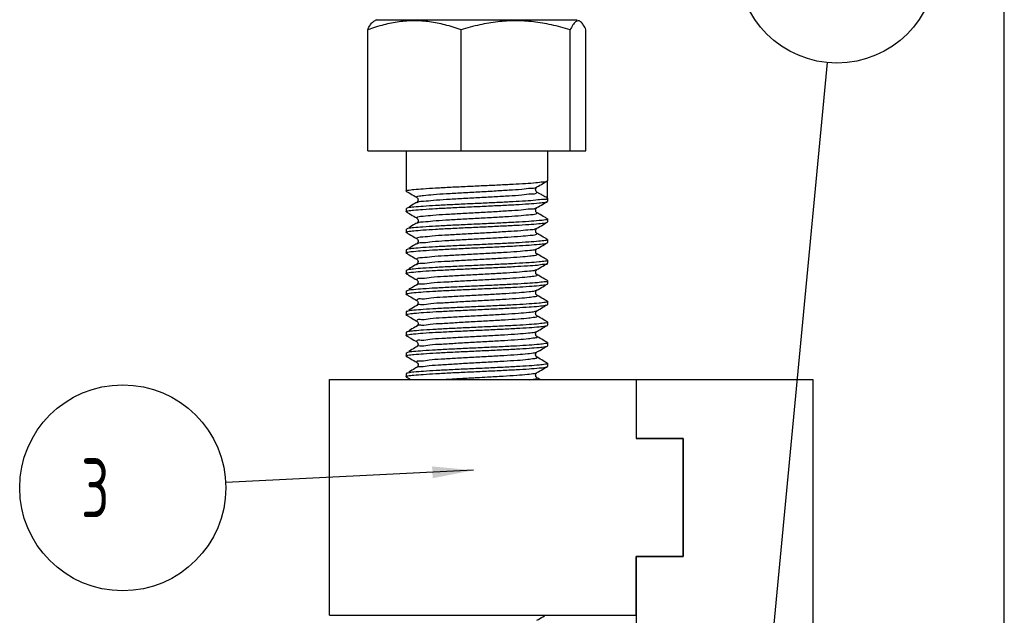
# Model space of a CAD drawing. Header units: millimetres. Extents: x 0 to 210, y 0 to 297.
# Tile 14 of 15: x 127 to 210, y 133 to 183. Entities that reach past the tile are written whole.
import ezdxf

# ---------------------------------------------------------------- set-up
doc = ezdxf.new("R2010")
doc.units = ezdxf.units.MM
doc.header["$LTSCALE"] = 19.36
doc.layers.get('0').update_dxf_attribs({"linetype": 'CONTINUOUS'})
for name, color, linetype in [('SCHRAUBSTOCK_GRUND_links_3_BL5', 7, 'CONTINUOUS'), ('SCHRAUBSTOCK_SPINDEL_links_BL20', 7, 'CONTINUOUS'), ('SCHRAUBSTOCK_SPINDELLAGER_l_BL7', 7, 'CONTINUOUS')]:
    doc.layers.add(name, color=color, linetype=linetype)
doc.styles.get("Standard").update_dxf_attribs({"font": 'ISOCP.SHX', "width": 0.6})

# ---------------------------------------------------------------- blocks, each defined once
blk = doc.blocks.new('SCHRAUBSTOCK_GRUND_LINKS_3_BL5', base_point=(191.503, 104.45))
at = {"layer": 'SCHRAUBSTOCK_GRUND_links_3_BL5', "color": 3}
blk.add_line((186.528, 90.546), (195.015, 179.497), dxfattribs=at)
at = {"layer": 'SCHRAUBSTOCK_GRUND_links_3_BL5', "color": 7}
for p, q in [((178.78, 152.618), (193.78, 152.618)), ((178.78, 152.618), (178.78, 147.618)), ((193.78, 152.618), (193.78, 12.618)), ((178.78, 147.618), (182.78, 147.618)), ((182.78, 147.618), (182.78, 137.618)), ((178.78, 137.618), (182.78, 137.618)), ((178.78, 137.618), (178.78, 27.618))]:
    blk.add_line(p, q, dxfattribs=at)
at = {"layer": 'SCHRAUBSTOCK_GRUND_links_3_BL5', "color": 3}
blk.add_circle((195.814, 187.871), 8.412, dxfattribs=at)
blk = doc.blocks.new('SCHRAUBSTOCK_SPINDELLAGER_L_BL7', base_point=(154.651, 142.618))
at = {"layer": 'SCHRAUBSTOCK_SPINDELLAGER_l_BL7', "color": 7}
for p, q in [((152.78, 132.618), (152.78, 152.618)), ((152.78, 152.618), (178.78, 152.618)), ((178.78, 152.618), (178.78, 147.618)), ((182.78, 147.618), (178.78, 147.618)), ((182.78, 137.618), (182.78, 147.618)), ((182.78, 137.618), (178.78, 137.618)), ((178.78, 132.618), (178.78, 137.618)), ((152.78, 132.618), (178.78, 132.618))]:
    blk.add_line(p, q, dxfattribs=at)
at = {"layer": 'SCHRAUBSTOCK_SPINDELLAGER_l_BL7', "color": 3}
blk.add_line((165.005, 144.921), (143.985, 143.87), dxfattribs=at)
blk.add_circle((135.259, 143.434), 8.737, dxfattribs=at)
blk.add_solid([(161.535, 144.247), (165.005, 144.921), (161.485, 145.246)], dxfattribs=at)
at = {"layer": 'SCHRAUBSTOCK_SPINDELLAGER_l_BL7', "color": 7, "width": 0.761905}
blk.add_text(' 3 ', height=5, dxfattribs=at).set_placement((129.545, 140.934))
blk = doc.blocks.new('SCHRAUBSTOCK_SPINDEL_LINKS_BL20', base_point=(165.28, 184.008))
at = {"layer": 'SCHRAUBSTOCK_SPINDEL_links_BL20', "color": 7}
for p, q in [((156.78, 183.142), (156.509, 182.986)), ((156.026, 172.008), (156.026, 182.276)), ((163.937, 172.008), (163.937, 182.276)), ((173.19, 172.008), (173.19, 182.276)), ((174.533, 172.008), (174.533, 182.276)), ((156.026, 172.008), (174.533, 172.008)), ((159.28, 172.008), (159.28, 168.609)), ((171.28, 172.008), (171.28, 169.484)), ((171.256, 169.462), (171.256, 168.008)), ((171.26, 169.462), (171.28, 169.484)), ((159.299, 168.587), (159.28, 168.609)), ((170.379, 168.516), (170.375, 168.519)), ((170.623, 168.375), (170.379, 168.516)), ((171.26, 168.005), (171.28, 167.983)), ((171.28, 167.983), (171.28, 167.734)), ((159.299, 167.13), (159.28, 167.108)), ((159.28, 167.108), (159.28, 166.859)), ((160.205, 167.658), (160.183, 167.642)), ((171.26, 167.712), (171.28, 167.734)), ((159.299, 166.837), (159.28, 166.859)), ((171.26, 166.255), (171.28, 166.233)), ((171.28, 166.233), (171.28, 165.984)), ((159.299, 165.38), (159.28, 165.358)), ((159.28, 165.358), (159.28, 165.109)), ((160.209, 165.911), (160.183, 165.893)), ((171.26, 165.962), (171.28, 165.984)), ((159.299, 165.087), (159.28, 165.109)), ((171.26, 164.505), (171.28, 164.483)), ((171.28, 164.483), (171.28, 164.234)), ((159.299, 163.63), (159.28, 163.608)), ((160.194, 164.15), (160.182, 164.142)), ((171.26, 164.212), (171.28, 164.234)), ((159.28, 163.608), (159.28, 163.359)), ((159.299, 163.337), (159.28, 163.359)), ((160.2, 162.404), (160.182, 162.392)), ((171.26, 162.755), (171.28, 162.733)), ((171.26, 162.462), (171.28, 162.484)), ((171.28, 162.733), (171.28, 162.484)), ((159.299, 161.88), (159.28, 161.858)), ((159.28, 161.858), (159.28, 161.609)), ((159.299, 161.587), (159.28, 161.609)), ((160.199, 160.654), (160.182, 160.642)), ((171.26, 161.005), (171.28, 160.983)), ((171.26, 160.712), (171.28, 160.734)), ((171.28, 160.983), (171.28, 160.734)), ((159.299, 160.13), (159.28, 160.108)), ((159.28, 160.108), (159.28, 159.859)), ((159.299, 159.837), (159.28, 159.859)), ((170.374, 160.198), (170.377, 160.2)), ((160.201, 158.905), (160.182, 158.892)), ((171.26, 159.255), (171.28, 159.233)), ((171.26, 158.962), (171.28, 158.984)), ((171.28, 159.233), (171.28, 158.984)), ((159.299, 158.38), (159.28, 158.358)), ((159.28, 158.358), (159.28, 158.109)), ((159.299, 158.087), (159.28, 158.109)), ((170.368, 158.444), (170.377, 158.45)), ((160.204, 157.158), (160.183, 157.142)), ((171.26, 157.505), (171.28, 157.483)), ((171.26, 157.212), (171.28, 157.234)), ((171.28, 157.483), (171.28, 157.234)), ((159.299, 156.63), (159.28, 156.608)), ((159.28, 156.608), (159.28, 156.359)), ((159.299, 156.337), (159.28, 156.359)), ((160.205, 155.408), (160.183, 155.392)), ((171.26, 155.755), (171.28, 155.733)), ((171.26, 155.462), (171.28, 155.484)), ((171.28, 155.733), (171.28, 155.484)), ((159.299, 154.88), (159.28, 154.858)), ((159.28, 154.858), (159.28, 154.609)), ((159.299, 154.587), (159.28, 154.609)), ((170.355, 154.935), (170.377, 154.95)), ((171.26, 154.005), (171.28, 153.983)), ((171.26, 153.712), (171.28, 153.734)), ((171.28, 153.983), (171.28, 153.734)), ((159.299, 153.13), (159.28, 153.108)), ((159.28, 153.108), (159.28, 152.859)), ((159.299, 152.837), (159.28, 152.859))]:
    blk.add_line(p, q, dxfattribs=at)
at = {"layer": 'SCHRAUBSTOCK_SPINDEL_links_BL20', "color": 3}
for p, q in [((156.78, 183.142), (173.78, 183.142)), ((170.377, 168.95), (170.377, 168.95)), ((160.182, 168.075), (160.182, 168.075)), ((160.182, 167.642), (160.183, 167.642)), ((170.377, 167.2), (170.377, 167.2)), ((160.182, 166.325), (160.182, 166.325)), ((170.377, 166.767), (170.377, 166.767)), ((160.182, 165.892), (160.183, 165.893)), ((170.377, 165.45), (170.377, 165.45)), ((160.182, 164.575), (160.182, 164.575)), ((170.377, 165.017), (170.377, 165.017)), ((160.182, 164.142), (160.182, 164.142)), ((170.377, 163.7), (170.377, 163.7)), ((160.182, 162.825), (160.182, 162.825)), ((170.377, 163.267), (170.377, 163.267)), ((160.182, 162.392), (160.182, 162.392)), ((170.377, 161.95), (170.377, 161.95)), ((170.377, 161.517), (170.377, 161.517)), ((160.182, 161.075), (160.182, 161.075)), ((160.182, 160.642), (160.182, 160.642)), ((170.377, 160.2), (170.377, 160.2)), ((170.377, 159.767), (170.377, 159.768)), ((160.182, 159.325), (160.182, 159.325)), ((160.182, 158.892), (160.182, 158.892)), ((170.377, 158.45), (170.377, 158.45)), ((170.377, 158.017), (170.377, 158.017)), ((160.182, 157.575), (160.182, 157.575)), ((160.182, 157.142), (160.183, 157.142)), ((170.377, 156.7), (170.378, 156.7)), ((170.377, 156.267), (170.377, 156.267)), ((160.183, 155.825), (160.182, 155.825)), ((160.182, 155.392), (160.183, 155.392)), ((170.377, 154.95), (170.377, 154.95)), ((170.377, 154.517), (170.377, 154.517)), ((160.182, 154.075), (160.182, 154.075)), ((160.182, 153.642), (160.182, 153.642)), ((170.377, 153.2), (170.377, 153.2)), ((170.378, 152.767), (170.377, 152.767))]:
    blk.add_line(p, q, dxfattribs=at)
at = {"layer": 'SCHRAUBSTOCK_SPINDEL_links_BL20', "color": 7}
for points, start_tangent, end_tangent in [([(163.937, 182.276), (162.577, 182.703), (161.273, 182.961), (159.981, 183.049), (158.688, 182.961), (157.385, 182.702), (156.026, 182.276)], (-7.607104, 2.776127), (-7.607104, -2.776127)), ([(156.026, 182.276), (156.257, 182.703), (156.479, 182.961)], (0.348312, 0.748632), (0.678046, 0.515323)), ([(156.479, 182.961), (156.54, 183.002)], (0.05829, 0.044301), (0.064099, 0.036417)), ([(173.19, 182.276), (171.599, 182.703), (170.074, 182.961), (168.562, 183.049), (167.051, 182.961), (165.526, 182.702), (163.937, 182.276)], (-8.987328, 2.803765), (-8.987328, -2.803765)), ([(173.642, 182.961), (173.421, 182.702), (173.19, 182.276)], (-0.677355, -0.515632), (-0.348154, -0.748294)), ([(174.019, 183.002), (173.861, 183.049), (173.642, 182.961)], (-0.362984, 0.206225), (-0.329898, -0.251133)), ([(174.081, 182.961), (174.019, 183.002)], (-0.05829, 0.044301), (-0.064099, 0.036417)), ([(174.533, 182.276), (174.302, 182.703), (174.081, 182.961)], (-0.348312, 0.748632), (-0.678046, 0.515323)), ([(164.474, 169.009), (165.815, 169.071), (167.139, 169.134), (168.349, 169.196), (169.408, 169.258), (170.285, 169.321), (170.905, 169.385), (171.228, 169.447), (171.249, 169.471)], (6.786316, 0.317902), (5.806374, 7.225426)), ([(170.377, 168.95), (170.494, 169.018), (171.016, 169.32), (171.26, 169.462)], (0.883133, 0.512135), (0.883399, 0.511677)), ([(159.288, 168.614), (159.429, 168.671), (159.929, 168.74), (160.727, 168.807), (161.788, 168.874), (163.072, 168.942), (164.474, 169.009)], (2.35315, 2.209444), (5.190161, 0.243131)), ([(170.26, 168.724), (170.298, 168.869), (170.367, 168.943), (170.378, 168.95)], (-0.002082, 0.265415), (0.269383, 0.151721)), ([(170.374, 168.519), (170.31, 168.581), (170.26, 168.724)], (-0.205721, 0.125235), (-0.001925, 0.245378)), ([(159.283, 168.607), (159.288, 168.614)], (0.00363, 0.006208), (0.006779, 0.006365)), ([(159.299, 168.587), (159.544, 168.445)], (0.244826, -0.141807), (0.244809, -0.141836)), ([(159.544, 168.445), (160.065, 168.143), (160.182, 168.075)], (0.638528, -0.369947), (0.638381, -0.370201)), ([(160.183, 168.077), (160.177, 168.078), (160.224, 168.041), (160.29, 167.925), (160.285, 167.774), (160.213, 167.665), (160.204, 167.659)], (-0.4148, 0.117599), (-0.676181, -0.438633)), ([(170.905, 167.884), (170.285, 167.82), (169.408, 167.757), (168.349, 167.695), (167.139, 167.633), (165.815, 167.57), (164.474, 167.508)], (-6.201564, 0.750969), (-6.435586, -0.301473)), ([(170.88, 168.226), (170.623, 168.375)], (-0.257396, 0.149154), (-0.257373, 0.149194)), ([(171.26, 168.005), (171.232, 168.022), (170.88, 168.226)], (-0.380387, 0.220326), (-0.380345, 0.220399)), ([(171.216, 167.936), (170.905, 167.884)], (-0.331414, -0.291603), (-0.306348, 0.037097)), ([(171.233, 167.952), (171.228, 167.946), (171.216, 167.936)], (-0.016807, -0.016761), (-0.016823, -0.014802)), ([(171.262, 167.989), (171.233, 167.952)], (-0.011752, -0.033678), (-0.037937, -0.037831)), ([(164.474, 167.508), (163.072, 167.441), (161.788, 167.373), (160.727, 167.306), (159.929, 167.239), (159.429, 167.17), (159.303, 167.123)], (-5.165181, -0.241961), (-3.879054, -2.251321)), ([(159.345, 166.894), (159.43, 166.922), (159.923, 166.989), (160.709, 167.055), (161.775, 167.123), (163.068, 167.191), (164.474, 167.259)], (5.699284, 2.173788), (5.120814, 0.239883)), ([(160.036, 167.557), (159.514, 167.255)], (-0.521103, -0.302119), (-0.521197, -0.301958)), ([(160.182, 167.642), (160.036, 167.557)], (-0.146642, -0.085039), (-0.146651, -0.085023)), ([(164.474, 167.259), (165.911, 167.326), (167.312, 167.393), (168.59, 167.459), (169.689, 167.527), (170.55, 167.595), (171.09, 167.664)], (6.62276, 0.310241), (8.880947, 1.719243)), ([(170.376, 166.766), (170.384, 166.763), (170.345, 166.791), (170.277, 166.892), (170.265, 167.034), (170.325, 167.156), (170.378, 167.201), (170.377, 167.201)], (0.565593, -0.194795), (-0.303462, -0.03044)), ([(170.377, 167.2), (170.494, 167.268), (171.016, 167.57), (171.26, 167.712)], (0.883133, 0.512135), (0.883399, 0.511677)), ([(171.09, 167.664), (171.261, 167.71)], (0.196408, 0.038022), (0.098977, 0.053473)), ([(159.282, 166.858), (159.288, 166.864)], (0.003671, 0.006659), (0.007369, 0.006822)), ([(159.288, 166.864), (159.322, 166.885)], (0.021441, 0.01985), (0.045153, 0.020256)), ([(159.299, 166.837), (159.544, 166.695)], (0.244826, -0.141807), (0.244809, -0.141836)), ([(159.322, 166.885), (159.345, 166.894)], (0.0209, 0.009376), (0.024209, 0.009234)), ([(159.544, 166.695), (160.065, 166.393), (160.182, 166.325)], (0.638528, -0.369947), (0.638381, -0.370201)), ([(160.183, 166.326), (160.174, 166.329), (160.205, 166.309), (160.278, 166.21), (160.292, 166.047), (160.219, 165.92), (160.208, 165.913)], (-0.54988, 0.196724), (-0.671421, -0.450338)), ([(171.09, 166.163), (170.55, 166.094), (169.689, 166.025), (168.59, 165.958), (167.312, 165.892), (165.911, 165.825), (164.474, 165.758)], (-8.880947, -1.719243), (-6.62276, -0.310241)), ([(171.045, 166.38), (170.524, 166.682), (170.377, 166.767)], (-0.667874, 0.386935), (-0.667714, 0.387212)), ([(171.26, 166.255), (171.045, 166.38)], (-0.215484, 0.124811), (-0.215471, 0.124834)), ([(171.278, 166.232), (171.279, 166.229), (171.09, 166.163)], (0.03776, -0.084171), (-0.278811, -0.053974)), ([(164.474, 165.758), (163.068, 165.69), (161.775, 165.622), (160.709, 165.554), (159.923, 165.488), (159.43, 165.42), (159.303, 165.374)], (-5.164953, -0.24195), (-3.875971, -2.224986)), ([(159.344, 165.145), (159.437, 165.173), (159.925, 165.239), (160.71, 165.305), (161.776, 165.373), (163.068, 165.441), (164.474, 165.509)], (5.73146, 2.048555), (5.118666, 0.239782)), ([(160.036, 165.807), (159.514, 165.505)], (-0.521103, -0.302119), (-0.521197, -0.301958)), ([(160.182, 165.892), (160.036, 165.807)], (-0.146642, -0.085039), (-0.146651, -0.085023)), ([(164.474, 165.509), (165.902, 165.576), (167.298, 165.642), (168.586, 165.709), (169.684, 165.776), (170.545, 165.845), (171.086, 165.913)], (6.618748, 0.310053), (8.871302, 1.683734)), ([(170.376, 165.016), (170.384, 165.013), (170.345, 165.041), (170.277, 165.142), (170.265, 165.284), (170.325, 165.406), (170.378, 165.451), (170.377, 165.451)], (0.565593, -0.194795), (-0.303462, -0.03044)), ([(170.377, 165.45), (170.494, 165.518), (171.016, 165.82), (171.26, 165.962)], (0.883133, 0.512135), (0.883399, 0.511677)), ([(171.086, 165.913), (171.262, 165.96)], (0.2015, 0.038244), (0.099977, 0.054292)), ([(159.281, 165.109), (159.287, 165.117)], (0.003186, 0.008376), (0.009452, 0.008522)), ([(159.287, 165.117), (159.321, 165.136)], (0.02125, 0.01916), (0.045041, 0.019121)), ([(159.299, 165.087), (159.544, 164.945)], (0.244826, -0.141807), (0.244809, -0.141836)), ([(159.321, 165.136), (159.344, 165.145)], (0.021015, 0.008921), (0.024453, 0.00874)), ([(159.544, 164.945), (160.065, 164.643), (160.182, 164.575)], (0.638528, -0.369947), (0.638381, -0.370201)), ([(160.182, 164.575), (160.183, 164.574), (160.238, 164.527), (160.297, 164.395), (160.271, 164.242), (160.201, 164.155), (160.194, 164.151)], (0.531059, -0.290094), (-0.669829, -0.398381)), ([(171.045, 164.63), (170.524, 164.932), (170.377, 165.017)], (-0.667874, 0.386935), (-0.667714, 0.387212)), ([(171.26, 164.505), (171.045, 164.63)], (-0.215484, 0.124811), (-0.215471, 0.124834)), ([(171.278, 164.482), (171.279, 164.479), (171.086, 164.412)], (0.040368, -0.085469), (-0.284784, -0.054051)), ([(164.474, 164.008), (163.068, 163.94), (161.776, 163.872), (160.71, 163.804), (159.925, 163.738), (159.437, 163.672), (159.301, 163.626)], (-5.163461, -0.24188), (-3.831908, -2.126348)), ([(159.344, 163.395), (159.434, 163.422), (159.919, 163.489), (160.706, 163.555), (161.774, 163.623), (163.067, 163.691), (164.474, 163.759)], (5.747245, 2.072832), (5.119513, 0.239822)), ([(160.182, 164.142), (160.036, 164.057), (159.514, 163.755)], (-0.667714, -0.387212), (-0.667874, -0.386935)), ([(171.086, 164.412), (170.545, 164.344), (169.684, 164.275), (168.586, 164.208), (167.298, 164.141), (165.902, 164.074), (164.474, 164.008)], (-8.871302, -1.683734), (-6.618748, -0.310053)), ([(164.474, 163.759), (165.908, 163.826), (167.328, 163.894), (168.622, 163.961), (169.711, 164.028), (170.555, 164.096), (171.083, 164.163)], (6.615777, 0.309914), (8.884971, 1.633092)), ([(170.376, 163.266), (170.385, 163.263), (170.346, 163.29), (170.274, 163.4), (170.269, 163.552), (170.336, 163.667), (170.38, 163.702), (170.377, 163.701)], (0.574129, -0.199587), (-0.405593, -0.090442)), ([(170.377, 163.7), (170.494, 163.768), (171.016, 164.07), (171.26, 164.212)], (0.883133, 0.512135), (0.883399, 0.511677)), ([(171.083, 164.163), (171.262, 164.209)], (0.205508, 0.037773), (0.100215, 0.054946)), ([(159.281, 163.359), (159.287, 163.367)], (0.003349, 0.00822), (0.009334, 0.008378)), ([(159.287, 163.367), (159.321, 163.386)], (0.021439, 0.019244), (0.045079, 0.019257)), ([(159.299, 163.337), (159.544, 163.195)], (0.244826, -0.141807), (0.244809, -0.141836)), ([(159.321, 163.386), (159.344, 163.395)], (0.021012, 0.008976), (0.024387, 0.008795)), ([(159.544, 163.195), (160.065, 162.893), (160.182, 162.825)], (0.638528, -0.369947), (0.638381, -0.370201)), ([(160.181, 162.824), (160.198, 162.815), (160.276, 162.715), (160.289, 162.536), (160.209, 162.412), (160.199, 162.405)], (0.4951, -0.286527), (-0.65659, -0.410614)), ([(171.045, 162.88), (170.524, 163.182), (170.377, 163.267)], (-0.667874, 0.386935), (-0.667714, 0.387212)), ([(171.26, 162.755), (171.045, 162.88)], (-0.215484, 0.124811), (-0.215471, 0.124834)), ([(164.474, 162.258), (163.067, 162.19), (161.774, 162.122), (160.706, 162.054), (159.919, 161.988), (159.434, 161.921), (159.302, 161.876)], (-5.164209, -0.241915), (-3.857023, -2.148975)), ([(159.344, 161.645), (159.433, 161.672), (159.919, 161.739), (160.706, 161.805), (161.773, 161.873), (163.067, 161.941), (164.474, 162.009)], (5.747363, 2.077013), (5.119605, 0.239826)), ([(160.036, 162.307), (159.514, 162.005)], (-0.521103, -0.302119), (-0.521197, -0.301958)), ([(160.182, 162.392), (160.036, 162.307)], (-0.146642, -0.085039), (-0.146651, -0.085023)), ([(171.083, 162.661), (170.555, 162.595), (169.711, 162.527), (168.622, 162.46), (167.328, 162.393), (165.908, 162.325), (164.474, 162.258)], (-8.884971, -1.633092), (-6.615777, -0.309914)), ([(164.474, 162.009), (165.855, 162.073), (167.228, 162.139), (168.49, 162.204), (169.565, 162.268), (170.423, 162.333), (170.995, 162.398), (171.261, 162.462)], (6.799586, 0.318524), (-1.461133, 4.707322)), ([(170.376, 161.516), (170.384, 161.513), (170.345, 161.541), (170.277, 161.642), (170.265, 161.784), (170.325, 161.906), (170.378, 161.951), (170.377, 161.951)], (0.565593, -0.194795), (-0.303462, -0.03044)), ([(170.377, 161.95), (170.494, 162.018), (171.016, 162.32), (171.26, 162.462)], (0.883133, 0.512135), (0.883399, 0.511677)), ([(171.277, 162.732), (171.279, 162.728), (171.083, 162.661)], (0.045783, -0.087745), (-0.289754, -0.053258)), ([(159.281, 161.609), (159.287, 161.617)], (0.003379, 0.008168), (0.009276, 0.008328)), ([(159.287, 161.617), (159.321, 161.636)], (0.021458, 0.019265), (0.045088, 0.01929)), ([(159.299, 161.587), (159.544, 161.445)], (0.244826, -0.141807), (0.244809, -0.141836)), ([(159.321, 161.636), (159.344, 161.645)], (0.021007, 0.008988), (0.024375, 0.008809)), ([(159.544, 161.445), (160.065, 161.143), (160.182, 161.075)], (0.638528, -0.369947), (0.638381, -0.370201)), ([(171.045, 161.13), (170.524, 161.432), (170.377, 161.517)], (-0.667874, 0.386935), (-0.667714, 0.387212)), ([(171.26, 161.005), (171.045, 161.13)], (-0.215484, 0.124811), (-0.215471, 0.124834)), ([(164.474, 160.508), (163.067, 160.44), (161.773, 160.372), (160.706, 160.304), (159.919, 160.238), (159.433, 160.171), (159.302, 160.126)], (-5.164283, -0.241919), (-3.859543, -2.152412)), ([(160.036, 160.557), (159.514, 160.255)], (-0.521103, -0.302119), (-0.521197, -0.301958)), ([(160.182, 160.642), (160.036, 160.557)], (-0.146642, -0.085039), (-0.146651, -0.085023)), ([(160.181, 161.074), (160.2, 161.063), (160.278, 160.96), (160.288, 160.783), (160.209, 160.661), (160.199, 160.655)], (0.491622, -0.289115), (-0.655713, -0.408601)), ([(170.995, 160.897), (170.423, 160.832), (169.565, 160.767), (168.49, 160.703), (167.228, 160.638), (165.855, 160.572), (164.474, 160.508)], (-9.163578, -0.24501), (-6.526431, -0.305728)), ([(164.474, 160.259), (165.927, 160.327), (167.363, 160.395), (168.654, 160.463), (169.73, 160.529), (170.556, 160.596), (171.081, 160.662)], (6.613618, 0.309812), (8.910698, 1.593433)), ([(170.377, 160.2), (170.494, 160.268), (171.016, 160.57), (171.26, 160.712)], (0.883133, 0.512135), (0.883399, 0.511677)), ([(171.195, 160.908), (170.995, 160.897)], (-0.161495, -0.028944), (-0.207186, -0.00554)), ([(171.081, 160.662), (171.262, 160.708)], (0.208674, 0.037316), (0.100159, 0.055448)), ([(171.26, 160.94), (171.195, 160.908)], (-0.021464, -0.04812), (-0.100261, -0.01797)), ([(171.256, 160.971), (171.261, 160.961), (171.26, 160.94)], (0.018848, -0.035921), (-0.011168, -0.025036)), ([(159.281, 159.859), (159.287, 159.866)], (0.003497, 0.007897), (0.008962, 0.008061)), ([(159.287, 159.866), (159.321, 159.886)], (0.021278, 0.019137), (0.044476, 0.019239)), ([(159.299, 159.837), (159.544, 159.695)], (0.244826, -0.141807), (0.244809, -0.141836)), ([(159.321, 159.886), (159.344, 159.895)], (0.020935, 0.009056), (0.024332, 0.008891)), ([(159.344, 159.895), (159.434, 159.922), (159.931, 159.99), (160.731, 160.057), (161.803, 160.124), (163.085, 160.192), (164.474, 160.259)], (5.720759, 2.09031), (5.119998, 0.239844)), ([(159.544, 159.695), (160.065, 159.393), (160.182, 159.325)], (0.638528, -0.369947), (0.638381, -0.370201)), ([(170.376, 159.766), (170.383, 159.764), (170.337, 159.799), (170.269, 159.915), (170.273, 160.065), (170.345, 160.176), (170.384, 160.204), (170.374, 160.2), (170.373, 160.2)], (0.566874, -0.188662), (-0.590262, -0.202079)), ([(171.045, 159.38), (170.524, 159.682), (170.377, 159.767)], (-0.667874, 0.386935), (-0.667714, 0.387212)), ([(164.474, 158.758), (163.085, 158.691), (161.803, 158.623), (160.731, 158.556), (159.931, 158.489), (159.434, 158.421), (159.302, 158.375)], (-5.164248, -0.241917), (-3.856037, -2.158253)), ([(160.036, 158.807), (159.514, 158.505)], (-0.521103, -0.302119), (-0.521197, -0.301958)), ([(160.182, 158.892), (160.036, 158.807)], (-0.146642, -0.085039), (-0.146651, -0.085023)), ([(160.183, 159.326), (160.174, 159.329), (160.205, 159.309), (160.281, 159.205), (160.288, 159.033), (160.211, 158.913), (160.2, 158.906)], (-0.562568, 0.201684), (-0.689199, -0.43526)), ([(171.081, 159.161), (170.556, 159.095), (169.73, 159.028), (168.654, 158.962), (167.363, 158.894), (165.927, 158.826), (164.474, 158.758)], (-8.910698, -1.593433), (-6.613618, -0.309812)), ([(164.474, 158.509), (165.926, 158.577), (167.359, 158.645), (168.649, 158.713), (169.721, 158.779), (170.547, 158.845), (171.08, 158.912)], (6.612509, 0.309761), (8.939126, 1.575434)), ([(170.377, 158.45), (170.494, 158.518), (171.016, 158.82), (171.26, 158.962)], (0.883133, 0.512135), (0.883399, 0.511677)), ([(171.26, 159.255), (171.045, 159.38)], (-0.215484, 0.124811), (-0.215471, 0.124834)), ([(171.08, 158.912), (171.262, 158.958)], (0.210486, 0.037096), (0.100112, 0.055691)), ([(171.277, 159.231), (171.278, 159.228), (171.081, 159.161)], (0.050325, -0.089786), (-0.293651, -0.052511)), ([(159.281, 158.108), (159.287, 158.116)], (0.003511, 0.007551), (0.008477, 0.007709)), ([(159.287, 158.116), (159.321, 158.135)], (0.020912, 0.019017), (0.043933, 0.01919)), ([(159.299, 158.087), (159.544, 157.945)], (0.244826, -0.141807), (0.244809, -0.141836)), ([(159.321, 158.135), (159.343, 158.144)], (0.020854, 0.009109), (0.024338, 0.008962)), ([(159.343, 158.144), (159.438, 158.173), (159.949, 158.242), (160.759, 158.309), (161.829, 158.376), (163.091, 158.443), (164.474, 158.509)], (5.668838, 2.08739), (5.11949, 0.239821)), ([(159.544, 157.945), (160.065, 157.643), (160.182, 157.575)], (0.638528, -0.369947), (0.638381, -0.370201)), ([(170.376, 158.016), (170.384, 158.014), (170.341, 158.045), (170.273, 158.154), (170.269, 158.3), (170.335, 158.417), (170.37, 158.441)], (0.529649, -0.179676), (0.465411, 0.329003)), ([(171.045, 157.63), (170.524, 157.932), (170.377, 158.017)], (-0.667874, 0.386935), (-0.667714, 0.387212)), ([(164.474, 157.008), (163.091, 156.942), (161.829, 156.875), (160.759, 156.808), (159.949, 156.741), (159.438, 156.672), (159.302, 156.625)], (-5.163418, -0.241878), (-3.82478, -2.146416)), ([(160.036, 157.057), (159.514, 156.755)], (-0.521103, -0.302119), (-0.521197, -0.301958)), ([(160.182, 157.142), (160.036, 157.057)], (-0.146642, -0.085039), (-0.146651, -0.085023)), ([(160.183, 157.577), (160.177, 157.578), (160.227, 157.538), (160.292, 157.42), (160.284, 157.271), (160.213, 157.165), (160.204, 157.159)], (-0.414664, 0.117217), (-0.677123, -0.437701)), ([(171.08, 157.411), (170.547, 157.344), (169.721, 157.278), (168.649, 157.212), (167.359, 157.144), (165.926, 157.076), (164.474, 157.008)], (-8.939126, -1.575434), (-6.612509, -0.309761)), ([(164.474, 156.759), (165.926, 156.827), (167.361, 156.895), (168.651, 156.963), (169.724, 157.029), (170.562, 157.097), (171.092, 157.164)], (6.624704, 0.310332), (8.854688, 1.737098)), ([(170.377, 156.7), (170.494, 156.768), (171.016, 157.07), (171.26, 157.212)], (0.883133, 0.512135), (0.883399, 0.511677)), ([(171.26, 157.505), (171.045, 157.63)], (-0.215484, 0.124811), (-0.215471, 0.124834)), ([(171.277, 157.481), (171.278, 157.477), (171.08, 157.411)], (0.05277, -0.090956), (-0.296014, -0.05217)), ([(171.092, 157.164), (171.261, 157.21)], (0.193727, 0.038005), (0.098496, 0.053139)), ([(159.288, 156.353), (159.295, 156.36)], (0.005567, 0.0074), (0.008879, 0.007751)), ([(159.295, 156.36), (159.323, 156.379)], (0.020789, 0.018146), (0.034626, 0.019062)), ([(159.299, 156.337), (159.544, 156.195)], (0.244826, -0.141807), (0.244809, -0.141836)), ([(159.323, 156.379), (159.344, 156.39)], (0.019337, 0.010645), (0.022182, 0.010588)), ([(159.344, 156.39), (159.409, 156.417), (159.903, 156.487), (160.711, 156.556), (161.781, 156.623), (163.061, 156.691), (164.474, 156.759)], (5.444676, 2.598915), (5.129024, 0.240267)), ([(159.544, 156.195), (160.065, 155.893), (160.182, 155.825)], (0.638528, -0.369947), (0.638381, -0.370201)), ([(170.376, 156.266), (170.385, 156.263), (170.35, 156.287), (170.271, 156.411), (170.283, 156.59), (170.362, 156.69), (170.378, 156.699)], (0.563225, -0.198928), (0.542077, 0.313845)), ([(171.045, 155.88), (170.524, 156.182), (170.377, 156.267)], (-0.667874, 0.386935), (-0.667714, 0.387212)), ([(160.036, 155.307), (159.514, 155.005)], (-0.521103, -0.302119), (-0.521197, -0.301958)), ([(160.182, 155.392), (160.036, 155.307)], (-0.146642, -0.085039), (-0.146651, -0.085023)), ([(160.181, 155.823), (160.221, 155.795), (160.288, 155.684), (160.286, 155.528), (160.214, 155.416), (160.204, 155.409)], (0.29334, -0.230375), (-0.638758, -0.415149)), ([(171.092, 155.663), (170.562, 155.595), (169.724, 155.528), (168.651, 155.462), (167.361, 155.394), (165.926, 155.326), (164.474, 155.258)], (-8.854688, -1.737098), (-6.624704, -0.310332)), ([(164.474, 155.009), (165.926, 155.077), (167.36, 155.145), (168.651, 155.213), (169.724, 155.279), (170.563, 155.347), (171.092, 155.414)], (6.625143, 0.310352), (8.851585, 1.74286)), ([(170.494, 155.018), (171.016, 155.32), (171.26, 155.462)], (0.765888, 0.444058), (0.766081, 0.443724)), ([(171.26, 155.755), (171.045, 155.88)], (-0.215484, 0.124811), (-0.215471, 0.124834)), ([(171.278, 155.732), (171.279, 155.73), (171.092, 155.663)], (0.035267, -0.083153), (-0.275175, -0.053983)), ([(171.092, 155.414), (171.261, 155.46)], (0.193139, 0.038029), (0.098403, 0.053057)), ([(159.282, 154.608), (159.288, 154.615)], (0.003595, 0.006994), (0.007765, 0.007153)), ([(159.288, 154.615), (159.321, 154.635)], (0.020955, 0.019303), (0.044138, 0.01961)), ([(159.299, 154.587), (159.544, 154.445)], (0.244826, -0.141807), (0.244809, -0.141836)), ([(164.474, 155.258), (163.061, 155.19), (161.781, 155.122), (160.711, 155.054), (159.903, 154.986), (159.409, 154.916), (159.307, 154.868)], (-5.169225, -0.24215), (-3.901721, -2.592434)), ([(159.321, 154.635), (159.344, 154.644)], (0.020845, 0.009261), (0.024293, 0.009125)), ([(159.344, 154.644), (159.436, 154.673), (159.946, 154.742), (160.757, 154.809), (161.818, 154.875), (163.082, 154.942), (164.474, 155.009)], (5.664588, 2.127717), (5.120075, 0.239848)), ([(159.544, 154.445), (160.065, 154.143), (160.182, 154.075)], (0.638528, -0.369947), (0.638381, -0.370201)), ([(170.376, 154.516), (170.386, 154.513), (170.354, 154.534), (170.277, 154.641), (170.268, 154.798), (170.335, 154.916), (170.357, 154.932)], (0.552905, -0.196557), (0.554711, 0.387338)), ([(170.377, 154.95), (170.494, 155.018)], (0.117283, 0.068013), (0.117288, 0.068003)), ([(171.045, 154.13), (170.524, 154.432), (170.377, 154.517)], (-0.667874, 0.386935), (-0.667714, 0.387212)), ([(160.182, 153.642), (160.036, 153.557), (159.514, 153.255)], (-0.667714, -0.387212), (-0.667874, -0.386935)), ([(160.182, 154.075), (160.189, 154.07), (160.261, 153.993), (160.299, 153.838), (160.246, 153.701), (160.187, 153.645), (160.182, 153.642)], (0.528544, -0.293108), (-0.56582, -0.304921)), ([(171.092, 153.913), (170.563, 153.845), (169.724, 153.778), (168.651, 153.712), (167.36, 153.644), (165.926, 153.576), (164.474, 153.508)], (-8.851585, -1.74286), (-6.625143, -0.310352)), ([(164.474, 153.259), (165.922, 153.326), (167.346, 153.395), (168.627, 153.461), (169.714, 153.528), (170.565, 153.597), (171.095, 153.665)], (6.628497, 0.31051), (8.844628, 1.78454)), ([(170.377, 153.2), (170.494, 153.268), (171.016, 153.57), (171.26, 153.712)], (0.883133, 0.512135), (0.883399, 0.511677)), ([(171.26, 154.005), (171.045, 154.13)], (-0.215484, 0.124811), (-0.215471, 0.124834)), ([(171.278, 153.982), (171.279, 153.98), (171.092, 153.913)], (0.034596, -0.082892), (-0.274387, -0.054026)), ([(171.095, 153.665), (171.261, 153.711)], (0.188792, 0.038092), (0.097582, 0.052423)), ([(159.282, 152.858), (159.288, 152.864)], (0.003631, 0.006672), (0.007364, 0.006832)), ([(159.288, 152.864), (159.321, 152.884)], (0.021129, 0.019604), (0.04454, 0.019999)), ([(159.299, 152.837), (159.544, 152.695)], (0.244826, -0.141807), (0.244809, -0.141836)), ([(164.474, 153.508), (163.082, 153.441), (161.818, 153.374), (160.757, 153.308), (159.946, 153.24), (159.436, 153.172), (159.302, 153.124)], (-5.163846, -0.241898), (-3.839211, -2.1792)), ([(159.321, 152.884), (159.344, 152.894)], (0.020842, 0.009358), (0.024222, 0.009225)), ([(159.344, 152.894), (159.432, 152.922), (159.937, 152.991), (160.741, 153.058), (161.798, 153.124), (163.075, 153.192), (164.474, 153.259)], (5.675322, 2.161331), (5.120655, 0.239875)), ([(170.378, 152.767), (170.368, 152.773), (170.292, 152.859), (170.262, 153.019), (170.322, 153.153), (170.379, 153.201), (170.377, 153.201)], (-0.52273, 0.294141), (-0.321801, -0.047393)), ([(170.635, 152.618), (170.524, 152.682), (170.377, 152.767)], (-0.257796, 0.149437), (-0.25777, 0.149483)), ([(159.544, 152.695), (159.677, 152.618)], (0.133137, -0.077136), (0.133132, -0.077146)), ([(170.377, 132.2), (170.494, 132.268), (171.016, 132.57), (171.098, 132.618)], (0.720949, 0.418083), (0.721133, 0.417765))]:
    blk.add_spline(points, degree=3, dxfattribs=dict(at, start_tangent=start_tangent, end_tangent=end_tangent))
at = {"layer": 'SCHRAUBSTOCK_SPINDEL_links_BL20', "color": 3}
for points, start_tangent, end_tangent in [([(160.172, 168.065), (160.167, 168.086), (160.283, 168.162), (160.771, 168.239), (161.595, 168.315), (162.694, 168.391), (163.984, 168.467), (165.372, 168.544), (166.752, 168.62), (168.023, 168.696), (169.09, 168.772), (169.872, 168.849), (170.3, 168.917)], (-4.027909, 4.014572), (13.463571, 7.401412)), ([(170.3, 168.917), (170.313, 168.925), (170.368, 168.961)], (0.071284, 0.039187), (0.053551, 0.044803)), ([(160.257, 167.665), (160.283, 167.677), (160.771, 167.754), (161.595, 167.83), (162.694, 167.906), (163.984, 167.982), (165.372, 168.059), (166.752, 168.135), (168.023, 168.211), (169.09, 168.287), (169.872, 168.364), (170.313, 168.44), (170.379, 168.516)], (11.293481, 5.513788), (-8.707363, 5.288723)), ([(160.17, 166.328), (160.171, 166.332), (160.269, 166.409), (160.74, 166.485), (161.549, 166.561), (162.637, 166.637), (163.92, 166.714), (165.305, 166.79), (166.689, 166.866), (167.967, 166.942), (169.045, 167.019), (169.843, 167.095), (170.301, 167.171), (170.361, 167.217)], (1.380683, 5.380672), (7.497035, 7.173912)), ([(160.193, 167.628), (160.211, 167.64)], (0.016368, 0.011977), (0.019659, 0.012114)), ([(160.211, 167.64), (160.257, 167.665)], (0.041526, 0.025588), (0.049319, 0.024079)), ([(160.269, 165.924), (160.74, 166), (161.549, 166.076), (162.637, 166.152), (163.92, 166.229), (165.305, 166.305), (166.689, 166.381), (167.967, 166.457), (169.045, 166.534), (169.843, 166.61), (170.301, 166.686), (170.385, 166.762), (170.385, 166.764)], (10.686935, 5.725295), (2.111848, 5.984832)), ([(160.175, 164.577), (160.256, 164.655), (160.71, 164.731), (161.504, 164.808), (162.58, 164.884), (163.856, 164.96), (165.239, 165.036), (166.625, 165.113), (167.91, 165.189), (169, 165.265), (169.812, 165.341), (170.287, 165.418), (170.364, 165.466)], (2.219089, 6.218349), (7.817629, 6.365152)), ([(160.196, 165.877), (160.269, 165.924)], (0.057761, 0.048395), (0.079706, 0.042701)), ([(160.236, 164.156), (160.256, 164.17), (160.71, 164.246), (161.504, 164.323), (162.58, 164.399), (163.856, 164.475), (165.239, 164.551), (166.625, 164.628), (167.91, 164.704), (169, 164.78), (169.812, 164.856), (170.287, 164.933), (170.389, 165.009), (170.391, 165.015)], (9.582286, 7.073848), (0.781466, 5.127101)), ([(160.182, 162.825), (160.243, 162.902), (160.68, 162.978), (161.46, 163.054), (162.524, 163.13), (163.793, 163.206), (165.173, 163.283), (166.56, 163.359), (167.853, 163.435), (168.954, 163.511), (169.781, 163.588), (170.273, 163.664), (170.367, 163.714)], (2.275644, 7.1352), (7.976502, 5.689975)), ([(160.199, 164.125), (160.236, 164.156)], (0.031035, 0.030981), (0.040434, 0.029849)), ([(160.254, 162.425), (160.68, 162.493), (161.46, 162.569), (162.524, 162.645), (163.793, 162.722), (165.173, 162.798), (166.56, 162.874), (167.853, 162.95), (168.954, 163.026), (169.781, 163.103), (170.273, 163.179), (170.393, 163.255), (170.386, 163.278)], (8.894637, 6.89078), (-4.533314, 3.912815)), ([(160.189, 161.074), (160.232, 161.148), (160.652, 161.224), (161.416, 161.3), (162.468, 161.377), (163.729, 161.453), (165.106, 161.529), (166.496, 161.605), (167.795, 161.682), (168.907, 161.758), (169.749, 161.834), (170.258, 161.91), (170.37, 161.961)], (1.830521, 8.16833), (7.985269, 5.132336)), ([(160.203, 162.376), (160.212, 162.386)], (0.008651, 0.010684), (0.009704, 0.010669)), ([(160.212, 162.386), (160.243, 162.417), (160.254, 162.425)], (0.037186, 0.040883), (0.043875, 0.033991)), ([(160.233, 160.665), (160.652, 160.739), (161.416, 160.815), (162.468, 160.892), (163.729, 160.968), (165.106, 161.044), (166.496, 161.12), (167.795, 161.197), (168.907, 161.273), (169.749, 161.349), (170.258, 161.425), (170.396, 161.502), (170.382, 161.526)], (7.403351, 8.161816), (-5.904313, 3.727625)), ([(160.206, 160.628), (160.233, 160.665)], (0.023408, 0.038276), (0.030512, 0.033638)), ([(160.196, 159.324), (160.221, 159.394), (160.624, 159.471), (161.373, 159.547), (162.413, 159.623), (163.666, 159.699), (165.04, 159.775), (166.432, 159.852), (167.737, 159.928), (168.86, 160.004), (169.716, 160.08), (170.242, 160.157), (170.304, 160.178)], (0.84152, 9.157183), (12.07769, 4.470172)), ([(160.242, 158.937), (160.624, 158.986), (161.373, 159.062), (162.413, 159.138), (163.666, 159.214), (165.04, 159.291), (166.432, 159.367), (167.737, 159.443), (168.86, 159.519), (169.716, 159.595), (170.242, 159.672), (170.398, 159.748), (170.38, 159.772)], (6.730412, 7.146796), (-6.657617, 3.732672)), ([(170.304, 160.178), (170.372, 160.208)], (0.078932, 0.029214), (0.051629, 0.030381)), ([(160.207, 158.882), (160.212, 158.892)], (0.00427, 0.010333), (0.004853, 0.010094)), ([(160.212, 158.892), (160.221, 158.909), (160.242, 158.937)], (0.024516, 0.050998), (0.035006, 0.037172)), ([(160.202, 157.576), (160.211, 157.641), (160.596, 157.717), (161.33, 157.793), (162.358, 157.869), (163.603, 157.946), (164.974, 158.022), (166.367, 158.098), (167.679, 158.174), (168.812, 158.251), (169.683, 158.327), (170.225, 158.403), (170.306, 158.427)], (-0.682658, 9.96863), (12.232641, 4.058284)), ([(160.235, 157.196), (160.596, 157.232), (161.33, 157.308), (162.358, 157.384), (163.603, 157.461), (164.974, 157.537), (166.367, 157.613), (167.679, 157.689), (168.812, 157.766), (169.683, 157.842), (170.225, 157.918), (170.399, 157.994), (170.378, 158.019)], (6.052113, 6.498414), (-7.162193, 3.858792)), ([(170.306, 158.427), (170.374, 158.455)], (0.080787, 0.026802), (0.051074, 0.028298)), ([(160.206, 157.137), (160.209, 157.147)], (0.002201, 0.009987), (0.002771, 0.009615)), ([(160.209, 157.147), (160.211, 157.156), (160.235, 157.196)], (0.016962, 0.058846), (0.035896, 0.038543)), ([(160.207, 155.831), (160.202, 155.887), (160.57, 155.963), (161.288, 156.04), (162.304, 156.116), (163.541, 156.192), (164.907, 156.268), (166.302, 156.345), (167.62, 156.421), (168.764, 156.497), (169.648, 156.573), (170.208, 156.649)], (-2.543823, 10.157043), (13.135969, 3.055553)), ([(160.204, 155.411), (160.57, 155.478), (161.288, 155.555), (162.304, 155.631), (163.541, 155.707), (164.907, 155.783), (166.302, 155.86), (167.62, 155.936), (168.764, 156.012), (169.648, 156.088), (170.208, 156.165), (170.4, 156.241), (170.376, 156.265)], (2.015498, 8.758633), (-7.552995, 4.094227)), ([(170.208, 156.649), (170.376, 156.701)], (0.19002, 0.044201), (0.1064, 0.057474)), ([(160.202, 155.396), (160.202, 155.402), (160.204, 155.411)], (0.001229, 0.015201), (0.00315, 0.013688)), ([(160.202, 155.392), (160.202, 155.396)], (0.0002, 0.004806), (0.000379, 0.004689)), ([(160.207, 154.086), (160.194, 154.133), (160.544, 154.21), (161.247, 154.286), (162.25, 154.362), (163.479, 154.438), (164.841, 154.515), (166.237, 154.591), (167.561, 154.667), (168.715, 154.743), (169.613, 154.82), (170.189, 154.896), (170.309, 154.923)], (-4.365141, 9.859372), (12.261626, 3.349683)), ([(160.544, 153.725), (161.247, 153.801), (162.25, 153.877), (163.479, 153.953), (164.841, 154.03), (166.237, 154.106), (167.561, 154.182), (168.715, 154.258), (169.613, 154.335), (170.189, 154.411), (170.399, 154.487), (170.374, 154.512)], (13.357706, -0.407433), (-7.538041, 4.244643)), ([(170.309, 154.923), (170.356, 154.938)], (0.052575, 0.014363), (0.040531, 0.015585)), ([(170.356, 154.938), (170.378, 154.947)], (0.024001, 0.009228), (0.018077, 0.00964)), ([(160.195, 153.644), (160.194, 153.648), (160.544, 153.725)], (-0.037107, 0.321109), (0.488185, -0.01489)), ([(162.445, 152.623), (163.417, 152.685), (164.775, 152.761), (165.27, 152.788)], (2.871203, 0.170117), (2.829608, 0.153527)), ([(165.27, 152.788), (166.171, 152.837), (167.501, 152.914), (168.665, 152.99), (169.578, 153.066), (170.17, 153.142), (170.38, 153.194)], (5.080417, 0.275649), (3.276816, 1.845252)), ([(169.782, 152.601), (170.17, 152.657), (170.398, 152.734), (170.372, 152.758)], (0.581536, 0.065554), (-0.501573, 0.303433))]:
    blk.add_spline(points, degree=3, dxfattribs=dict(at, start_tangent=start_tangent, end_tangent=end_tangent))

msp = doc.modelspace()

# ---------------------------------------------------------------- linework, layer by layer
at = {"color": 7}
msp.add_line((210, 0), (210, 297), dxfattribs=at)

# ---------------------------------------------------------------- block references
at = {"layer": 'SCHRAUBSTOCK_GRUND_links_3_BL5'}
msp.add_blockref('SCHRAUBSTOCK_GRUND_LINKS_3_BL5', (191.503, 104.45), dxfattribs=at)
at = {"layer": 'SCHRAUBSTOCK_SPINDEL_links_BL20'}
msp.add_blockref('SCHRAUBSTOCK_SPINDEL_LINKS_BL20', (165.28, 184.008), dxfattribs=at)
at = {"layer": 'SCHRAUBSTOCK_SPINDELLAGER_l_BL7'}
msp.add_blockref('SCHRAUBSTOCK_SPINDELLAGER_L_BL7', (154.651, 142.618), dxfattribs=at)

doc.saveas('drawing.dxf')
